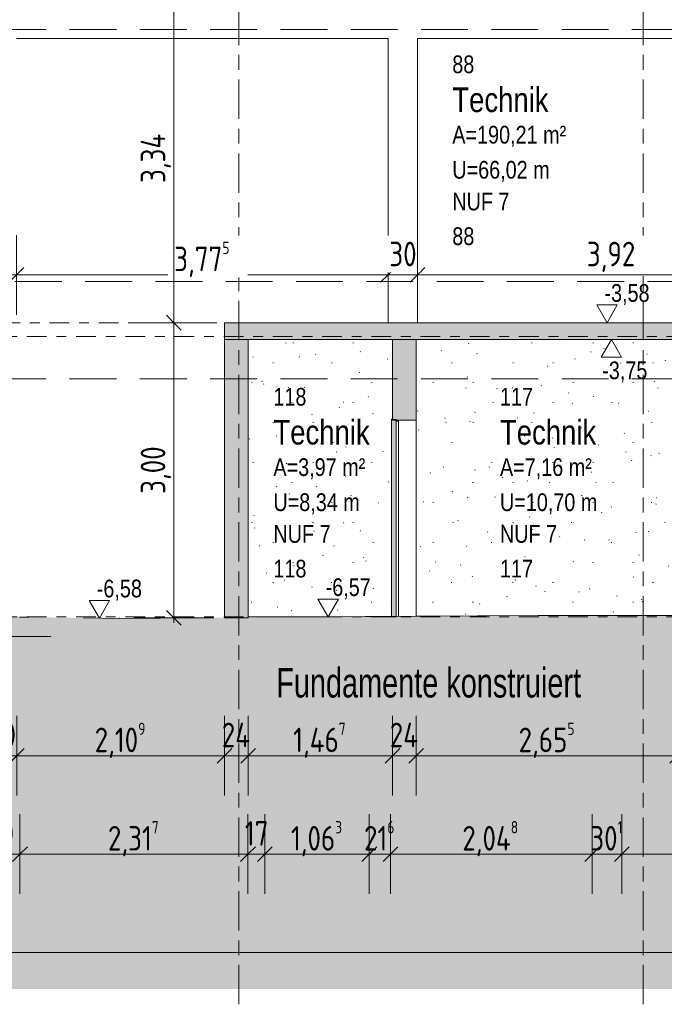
# Model space of a CAD drawing. Header units: metres. Extents: x -34 to 182, y -15 to 869.
# Tile 28 of 46: x 57.88 to 64.43, y -13.3 to -3.3. Entities that reach past the tile are written whole.
import ezdxf

# ---------------------------------------------------------------- set-up
doc = ezdxf.new("R2010")
doc.units = ezdxf.units.M
for name, pattern in [('_Ebene_', [0.4, 0.2, -0.1, 0, -0.1]), ('_Rasterlinie_', [0.75, 0.4, -0.1, 0.15, -0.1]), ('Abgebrochen', [0.714375, 0.47625, -0.238125])]:
    doc.linetypes.add(name, pattern=pattern)
for name, color, linetype, lineweight in [('A_Bem', 7, 'Continuous', 5), ('A_Bem-100', 7, 'Continuous', 5), ('A_Detailelemente', 7, 'Continuous', 9), ('A_Ebenen', 130, 'Continuous', 5), ('A_Geschossdecken', 7, 'Continuous', 5), ('A_Geschossdecken_Schraffur', 7, 'Continuous', 5), ('A_Hoehenkoten', 124, 'Continuous', 5), ('A_Notizen', 130, 'Continuous', 5), ('A_Raster', 128, 'Continuous', 5), ('A_Raum-Txt', 16, 'Continuous', 5), ('A_Skelettbau_Tragwerk Stahlbeton', 142, 'Continuous', 5), ('A_Tragwerksstützen', 7, 'Continuous', 5), ('A_Tuer', 128, 'Continuous', 5), ('A_Türen_Element', 128, 'Continuous', 5), ('A_Türen_Rahmen', 128, 'Continuous', 5), ('A_Wand', 244, 'Continuous', 5), ('A_Wand_Schraff', 1, 'Continuous', 5), ('A_Wände_Oberflächenschraffur', 244, 'Continuous', 5)]:
    doc.layers.add(name, color=color, linetype=linetype, lineweight=lineweight)
doc.styles.add('Arial', font='arial.ttf', dxfattribs={"width": 0.8, "height": 0.18})
doc.styles.add('Arial_1', font='arial.ttf', dxfattribs={"width": 0.7, "height": 0.3})
doc.styles.add('Arial_B', font='txt', dxfattribs={"width": 0.8, "height": 0.25})
doc.styles.add('ISOCPEUR_1', font='isocpeur.ttf', dxfattribs={"width": 0.8, "height": 0.25})
doc.dimstyles.new('BLB-Standard_2_5_Aussen', dxfattribs={"dimscale": 0.3048, "dimtxt": 0.248995, "dimasz": 0.492126, "dimexe": 1.32874, "dimexo": 0.0625, "dimgap": 0.032808, "dimtad": 1, "dimdec": 1, "dimlfac": 100, "dimrnd": 0.1, "dimdsep": 46, "dimtxsty": 'ISOCPEUR_1', "dimblk1": 'OBLIQUE', "dimblk2": 'OBLIQUE', "dimsah": 1, "dimcen": 0.09, "dimdle": 0.164042, "dimazin": 0, "dimtfac": 1, "dimtdec": 4, "dimtix": 1, "dimtmove": 0, "dimatfit": 3, "dimfxl": 1.32874, "dimfxlon": 1, "dimtvp": 1, "dimtolj": 1, "dimtzin": 0, "dimarcsym": 2})
doc.dimstyles.new('BLB-Standard_2_5_Aussen_1', dxfattribs={"dimscale": 0.3048, "dimtxt": 0.248995, "dimasz": 0.492126, "dimexe": 1.32874, "dimexo": 0.0625, "dimgap": 0.032808, "dimtad": 1, "dimrnd": 0.001, "dimzin": 0, "dimdsep": 46, "dimtxsty": 'ISOCPEUR_1', "dimblk1": 'OBLIQUE', "dimblk2": 'OBLIQUE', "dimsah": 1, "dimcen": 0.09, "dimdle": 0.164042, "dimazin": 0, "dimtfac": 1, "dimtdec": 4, "dimtix": 1, "dimtmove": 0, "dimatfit": 3, "dimfxl": 1.32874, "dimfxlon": 1, "dimtvp": 1, "dimtolj": 1, "dimtzin": 0, "dimarcsym": 2})
doc.dimstyles.new('BLB-Standard_2_5_Aussen_maskiert', dxfattribs={"dimscale": 0.3048, "dimtxt": 0.248995, "dimasz": 0.492126, "dimexe": 1.32874, "dimexo": 0.0625, "dimgap": 0.032808, "dimtad": 1, "dimrnd": 0.001, "dimzin": 0, "dimdsep": 46, "dimtxsty": 'ISOCPEUR_1', "dimblk1": 'OBLIQUE', "dimblk2": 'OBLIQUE', "dimsah": 1, "dimcen": 0.09, "dimdle": 0.164042, "dimazin": 0, "dimtfac": 1, "dimtdec": 4, "dimtix": 1, "dimtmove": 0, "dimatfit": 3, "dimfxl": 1.32874, "dimfxlon": 1, "dimtvp": 1, "dimtfill": 1, "dimtolj": 1, "dimtzin": 0, "dimarcsym": 2})
doc.dimstyles.new('BLB-Standard_2_5_Aussen_maskiert_1', dxfattribs={"dimscale": 0.3048, "dimtxt": 0.248995, "dimasz": 0.492126, "dimexe": 1.32874, "dimexo": 0.0625, "dimgap": 0.032808, "dimtad": 1, "dimdec": 1, "dimlfac": 100, "dimrnd": 0.1, "dimdsep": 46, "dimtxsty": 'ISOCPEUR_1', "dimblk1": 'OBLIQUE', "dimblk2": 'OBLIQUE', "dimsah": 1, "dimcen": 0.09, "dimdle": 0.164042, "dimazin": 0, "dimtfac": 1, "dimtdec": 4, "dimtix": 1, "dimtmove": 0, "dimatfit": 3, "dimfxl": 1.32874, "dimfxlon": 1, "dimtvp": 1, "dimtfill": 1, "dimtolj": 1, "dimtzin": 0, "dimarcsym": 2})

# ---------------------------------------------------------------- blocks, each defined once
blk = doc.blocks.new('TU DF 1 - Stahl-Eckzarge flächenbündig - DL - 940 x 1990-8157745-B2')
at = {"layer": 'A_Tuer', "lineweight": 9}
h = blk.add_hatch(color=253, dxfattribs=at)
h.paths.add_polyline_path([(-9.902, -7.36), (-9.9, -7.357), (-9.892, -7.357), (-9.892, -7.355), (-9.902, -7.355)], flags=0)
h.paths.add_polyline_path([(-9.857, -7.375), (-9.832, -7.375), (-9.832, -7.365), (-9.842, -7.365), (-9.842, -7.367), (-9.834, -7.367), (-9.834, -7.373), (-9.855, -7.373), (-9.855, -7.358), (-9.9, -7.358), (-9.902, -7.36), (-9.857, -7.36)], flags=0)
blk.add_hatch(color=253, dxfattribs=at).paths.add_polyline_path([(-9.857, -9.365), (-9.857, -7.364), (-9.902, -7.364), (-9.902, -9.365)], flags=0)
at = {"layer": 'A_Türen_Element', "color": 250, "lineweight": 9}
for p, q in [((-9.902, -7.364), (-9.903, -7.364)), ((-9.903, -7.364), (-9.903, -9.36)), ((-9.892, -7.364), (-9.902, -7.364)), ((-9.902, -7.364), (-9.902, -9.365)), ((-9.857, -7.364), (-9.892, -7.364)), ((-9.857, -9.365), (-9.857, -7.364)), ((-9.902, -9.365), (-9.857, -9.365))]:
    blk.add_line(p, q, dxfattribs=at)
at = {"layer": 'A_Türen_Rahmen', "color": 250, "lineweight": 9}
for p, q in [((-9.902, -7.355), (-9.903, -7.355)), ((-9.903, -7.355), (-9.903, -7.36)), ((-9.903, -7.36), (-9.902, -7.36)), ((-9.903, -7.364), (-9.903, -7.36)), ((-9.892, -7.355), (-9.902, -7.355)), ((-9.902, -7.355), (-9.902, -7.36)), ((-9.902, -7.36), (-9.892, -7.36)), ((-9.9, -7.358), (-9.9, -7.357)), ((-9.9, -7.357), (-9.892, -7.357)), ((-9.892, -7.358), (-9.9, -7.358)), ((-9.892, -7.357), (-9.892, -7.355)), ((-9.855, -7.358), (-9.892, -7.358)), ((-9.892, -7.36), (-9.857, -7.36)), ((-9.857, -7.36), (-9.857, -7.375)), ((-9.857, -7.375), (-9.832, -7.375)), ((-9.855, -7.373), (-9.855, -7.358)), ((-9.834, -7.373), (-9.855, -7.373)), ((-9.843, -7.365), (-9.843, -7.367)), ((-9.843, -7.373), (-9.843, -7.367)), ((-9.843, -7.367), (-9.842, -7.367)), ((-9.832, -7.365), (-9.842, -7.365)), ((-9.842, -7.365), (-9.842, -7.367)), ((-9.842, -7.367), (-9.834, -7.367)), ((-9.835, -7.367), (-9.835, -7.373)), ((-9.834, -7.367), (-9.834, -7.373)), ((-9.833, -7.375), (-9.833, -9.36)), ((-9.832, -7.375), (-9.832, -7.365))]:
    blk.add_line(p, q, dxfattribs=at)
blk = doc.blocks.new('DIMBLOCK96-B2')
at = {"layer": 'A_Bem-100'}
for p, q in [((42.936, -12.372), (42.936, -13.182)), ((42.936, -12.777), (42.936, -12.372)), ((94.786, -12.372), (94.786, -13.182)), ((94.786, -12.777), (94.786, -12.372)), ((42.936, -12.777), (94.786, -12.777))]:
    blk.add_line(p, q, dxfattribs=at)
at = {"layer": 'A_Bem-100', "lineweight": 9}
for p, q in [((42.936, -12.777), (43.011, -12.702)), ((94.786, -12.777), (94.861, -12.702)), ((42.936, -12.777), (42.861, -12.852)), ((94.786, -12.777), (94.711, -12.852))]:
    blk.add_line(p, q, dxfattribs=at)
at = {"layer": 'A_Bem-100', "color": 0, "insert": (68.572, -12.441), "char_height": 0.25, "width": 0.69316, "attachment_point": 1, "line_spacing_factor": 1.149209, "style": 'ISOCPEUR_1'}
blk.add_mtext('51,85', dxfattribs=at)
blk = doc.blocks.new('_Oblique')
at = {"color": 0, "linetype": 'ByBlock', "lineweight": -2}
blk.add_line((-0.5, -0.5), (0.5, 0.5), dxfattribs=at)
blk = doc.blocks.new('Höhenkoten - leer-6237472-B2')
at = {"layer": 'A_Hoehenkoten'}
for p, q in [((-23.599, -6.765), (-23.806, -6.765)), ((-23.702, -6.945), (-23.806, -6.765)), ((-23.702, -6.945), (-23.599, -6.765))]:
    blk.add_line(p, q, dxfattribs=at)
blk = doc.blocks.new('DIMBLOCK116-B2')
at = {"layer": 'A_Bem-100'}
for p, q in [((57.486, -11.372), (57.486, -12.182)), ((57.486, -11.777), (57.486, -11.372)), ((57.886, -11.372), (57.886, -12.182)), ((57.886, -11.777), (57.886, -11.372)), ((57.486, -11.777), (57.886, -11.777))]:
    blk.add_line(p, q, dxfattribs=at)
at = {"layer": 'A_Bem-100', "lineweight": 9}
for p, q in [((57.486, -11.777), (57.561, -11.702)), ((57.886, -11.777), (57.961, -11.702)), ((57.486, -11.777), (57.411, -11.852)), ((57.886, -11.777), (57.811, -11.852))]:
    blk.add_line(p, q, dxfattribs=at)
at = {"layer": 'A_Bem-100', "color": 0, "insert": (57.539, -11.441), "char_height": 0.25, "width": 0.35255, "attachment_point": 1, "line_spacing_factor": 1.149209, "style": 'ISOCPEUR_1'}
blk.add_mtext('40', dxfattribs=at)
blk = doc.blocks.new('DIMBLOCK117-B2')
at = {"layer": 'A_Bem-100'}
for p, q in [((57.886, -11.372), (57.886, -12.182)), ((57.886, -11.777), (57.886, -11.372)), ((60.203, -11.372), (60.203, -12.182)), ((60.203, -11.777), (60.203, -11.372)), ((57.886, -11.777), (60.203, -11.777))]:
    blk.add_line(p, q, dxfattribs=at)
at = {"layer": 'A_Bem-100', "lineweight": 9}
for p, q in [((57.886, -11.777), (57.961, -11.702)), ((60.203, -11.777), (60.278, -11.702)), ((57.886, -11.777), (57.811, -11.852)), ((60.203, -11.777), (60.128, -11.852))]:
    blk.add_line(p, q, dxfattribs=at)
at = {"layer": 'A_Bem-100', "color": 0, "insert": (58.78, -11.441), "char_height": 0.25, "width": 0.63639, "attachment_point": 1, "line_spacing_factor": 1.149209, "style": 'ISOCPEUR_1'}
blk.add_mtext('2,31\\A2\\H0.5x;\\S7^  ;\\H2x;', dxfattribs=at)
blk = doc.blocks.new('DIMBLOCK118-B2')
at = {"layer": 'A_Bem-100'}
for p, q in [((60.203, -11.372), (60.203, -12.182)), ((60.203, -11.777), (60.203, -11.372)), ((60.373, -11.372), (60.373, -12.182)), ((60.373, -11.777), (60.373, -11.372)), ((60.203, -11.777), (60.373, -11.777))]:
    blk.add_line(p, q, dxfattribs=at)
at = {"layer": 'A_Bem-100', "lineweight": 9}
for p, q in [((60.203, -11.777), (60.278, -11.702)), ((60.373, -11.777), (60.448, -11.702)), ((60.203, -11.777), (60.128, -11.852)), ((60.373, -11.777), (60.298, -11.852))]:
    blk.add_line(p, q, dxfattribs=at)
at = {"layer": 'A_Bem-100', "color": 0, "insert": (60.171, -11.441), "char_height": 0.25, "width": 0.28085, "attachment_point": 1, "line_spacing_factor": 1.149209, "style": 'ISOCPEUR_1'}
blk.add_mtext('17', dxfattribs=at)
blk = doc.blocks.new('DIMBLOCK119-B2')
at = {"layer": 'A_Bem-100'}
for p, q in [((60.373, -11.372), (60.373, -12.182)), ((60.373, -11.777), (60.373, -11.372)), ((61.436, -11.372), (61.436, -12.182)), ((61.436, -11.777), (61.436, -11.372)), ((60.373, -11.777), (61.436, -11.777))]:
    blk.add_line(p, q, dxfattribs=at)
at = {"layer": 'A_Bem-100', "lineweight": 9}
for p, q in [((60.373, -11.777), (60.448, -11.702)), ((61.436, -11.777), (61.511, -11.702)), ((60.373, -11.777), (60.298, -11.852)), ((61.436, -11.777), (61.361, -11.852))]:
    blk.add_line(p, q, dxfattribs=at)
at = {"layer": 'A_Bem-100', "color": 0, "insert": (60.639, -11.441), "char_height": 0.25, "width": 0.63639, "attachment_point": 1, "line_spacing_factor": 1.149209, "style": 'ISOCPEUR_1'}
blk.add_mtext('1,06\\A2\\H0.5x;\\S3^  ;\\H2x;', dxfattribs=at)
blk = doc.blocks.new('DIMBLOCK120-B2')
at = {"layer": 'A_Bem-100'}
for p, q in [((61.436, -11.372), (61.436, -12.182)), ((61.436, -11.777), (61.436, -11.372)), ((61.652, -11.372), (61.652, -12.182)), ((61.652, -11.777), (61.652, -11.372)), ((61.436, -11.777), (61.652, -11.777))]:
    blk.add_line(p, q, dxfattribs=at)
at = {"layer": 'A_Bem-100', "lineweight": 9}
for p, q in [((61.436, -11.777), (61.511, -11.702)), ((61.652, -11.777), (61.727, -11.702)), ((61.436, -11.777), (61.361, -11.852)), ((61.652, -11.777), (61.577, -11.852))]:
    blk.add_line(p, q, dxfattribs=at)
at = {"layer": 'A_Bem-100', "color": 0, "insert": (61.382, -11.441), "char_height": 0.25, "width": 0.38841, "attachment_point": 1, "line_spacing_factor": 1.149209, "style": 'ISOCPEUR_1'}
blk.add_mtext('21\\A2\\H0.5x;\\S6^  ;\\H2x;', dxfattribs=at)
blk = doc.blocks.new('DIMBLOCK121-B2')
at = {"layer": 'A_Bem-100'}
for p, q in [((61.652, -11.372), (61.652, -12.182)), ((61.652, -11.777), (61.652, -11.372)), ((63.7, -11.372), (63.7, -12.182)), ((63.7, -11.777), (63.7, -11.372)), ((61.652, -11.777), (63.7, -11.777))]:
    blk.add_line(p, q, dxfattribs=at)
at = {"layer": 'A_Bem-100', "lineweight": 9}
for p, q in [((61.652, -11.777), (61.727, -11.702)), ((63.7, -11.777), (63.775, -11.702)), ((61.652, -11.777), (61.577, -11.852)), ((63.7, -11.777), (63.625, -11.852))]:
    blk.add_line(p, q, dxfattribs=at)
at = {"layer": 'A_Bem-100', "color": 0, "insert": (62.381, -11.441), "char_height": 0.25, "width": 0.7081, "attachment_point": 1, "line_spacing_factor": 1.149209, "style": 'ISOCPEUR_1'}
blk.add_mtext('2,04\\A2\\H0.5x;\\S8^  ;\\H2x;', dxfattribs=at)
blk = doc.blocks.new('DIMBLOCK122-B2')
at = {"layer": 'A_Bem-100'}
for p, q in [((63.7, -11.372), (63.7, -12.182)), ((63.7, -11.777), (63.7, -11.372)), ((64.001, -11.372), (64.001, -12.182)), ((64.001, -11.777), (64.001, -11.372)), ((63.7, -11.777), (64.001, -11.777))]:
    blk.add_line(p, q, dxfattribs=at)
at = {"layer": 'A_Bem-100', "lineweight": 9}
for p, q in [((63.7, -11.777), (63.775, -11.702)), ((64.001, -11.777), (64.076, -11.702)), ((63.7, -11.777), (63.625, -11.852)), ((64.001, -11.777), (63.926, -11.852))]:
    blk.add_line(p, q, dxfattribs=at)
at = {"layer": 'A_Bem-100', "color": 0, "insert": (63.681, -11.441), "char_height": 0.25, "width": 0.40633, "attachment_point": 1, "line_spacing_factor": 1.149209, "style": 'ISOCPEUR_1'}
blk.add_mtext('30\\A2\\H0.5x;\\S1^  ;\\H2x;', dxfattribs=at)
blk = doc.blocks.new('DIMBLOCK123-B2')
at = {"layer": 'A_Bem-100'}
for p, q in [((64.001, -11.372), (64.001, -12.182)), ((64.001, -11.777), (64.001, -11.372)), ((67.079, -11.372), (67.079, -12.182)), ((67.079, -11.777), (67.079, -11.372)), ((64.001, -11.777), (67.079, -11.777))]:
    blk.add_line(p, q, dxfattribs=at)
at = {"layer": 'A_Bem-100', "lineweight": 9}
for p, q in [((64.001, -11.777), (64.076, -11.702)), ((67.079, -11.777), (67.154, -11.702)), ((64.001, -11.777), (63.926, -11.852)), ((67.079, -11.777), (67.004, -11.852))]:
    blk.add_line(p, q, dxfattribs=at)
at = {"layer": 'A_Bem-100', "color": 0, "insert": (65.255, -11.441), "char_height": 0.25, "width": 0.68419, "attachment_point": 1, "line_spacing_factor": 1.149209, "style": 'ISOCPEUR_1'}
blk.add_mtext('3,07\\A2\\H0.5x;\\S8^  ;\\H2x;', dxfattribs=at)
blk = doc.blocks.new('DIMBLOCK139-B2')
at = {"layer": 'A_Bem-100'}
for p, q in [((57.851, -5.484), (57.851, -6.294)), ((57.851, -5.889), (57.851, -5.484)), ((61.626, -5.484), (61.626, -6.294)), ((61.626, -5.889), (61.626, -5.484)), ((57.801, -5.889), (61.626, -5.889))]:
    blk.add_line(p, q, dxfattribs=at)
at = {"layer": 'A_Bem-100', "lineweight": 9}
for p, q in [((57.851, -5.889), (57.776, -5.964)), ((57.851, -5.889), (57.926, -5.814)), ((61.626, -5.889), (61.551, -5.964)), ((61.626, -5.889), (61.701, -5.814))]:
    blk.add_line(p, q, dxfattribs=at)
at = {"layer": 'A_Bem-100', "color": 0, "insert": (59.453, -5.552), "char_height": 0.25, "width": 0.68419, "attachment_point": 1, "line_spacing_factor": 1.149209, "style": 'ISOCPEUR_1', "bg_fill": 3, "box_fill_scale": 1.25, "bg_fill_color": 256, "bg_fill_true_color": 13158600, "bg_fill_transparency": 0}
blk.add_mtext('3,77\\A2\\H0.5x;\\S5^  ;\\H2x;', dxfattribs=at)
blk = doc.blocks.new('DIMBLOCK140-B2')
at = {"layer": 'A_Bem-100'}
for p, q in [((61.626, -5.484), (61.626, -6.294)), ((61.626, -5.889), (61.626, -5.484)), ((61.926, -5.484), (61.926, -6.294)), ((61.926, -5.889), (61.926, -5.484)), ((61.626, -5.889), (61.926, -5.889))]:
    blk.add_line(p, q, dxfattribs=at)
at = {"layer": 'A_Bem-100', "lineweight": 9}
for p, q in [((61.626, -5.889), (61.551, -5.964)), ((61.626, -5.889), (61.701, -5.814)), ((61.926, -5.889), (61.851, -5.964)), ((61.926, -5.889), (62.001, -5.814))]:
    blk.add_line(p, q, dxfattribs=at)
at = {"layer": 'A_Bem-100', "color": 0, "insert": (61.639, -5.552), "char_height": 0.25, "width": 0.32865, "attachment_point": 1, "line_spacing_factor": 1.149209, "style": 'ISOCPEUR_1', "bg_fill": 3, "box_fill_scale": 1.25, "bg_fill_color": 256, "bg_fill_true_color": 13158600, "bg_fill_transparency": 0}
blk.add_mtext('30', dxfattribs=at)
blk = doc.blocks.new('DIMBLOCK141-B2')
at = {"layer": 'A_Bem-100'}
for p, q in [((61.926, -5.484), (61.926, -6.294)), ((61.926, -5.889), (61.926, -5.484)), ((65.846, -5.484), (65.846, -6.294)), ((65.846, -5.889), (65.846, -5.484)), ((61.926, -5.889), (65.846, -5.889))]:
    blk.add_line(p, q, dxfattribs=at)
at = {"layer": 'A_Bem-100', "lineweight": 9}
for p, q in [((61.926, -5.889), (61.851, -5.964)), ((61.926, -5.889), (62.001, -5.814)), ((65.846, -5.889), (65.771, -5.964)), ((65.846, -5.889), (65.921, -5.814))]:
    blk.add_line(p, q, dxfattribs=at)
at = {"layer": 'A_Bem-100', "color": 0, "insert": (63.646, -5.552), "char_height": 0.25, "width": 0.57664, "attachment_point": 1, "line_spacing_factor": 1.149209, "style": 'ISOCPEUR_1', "bg_fill": 3, "box_fill_scale": 1.25, "bg_fill_color": 256, "bg_fill_true_color": 13158600, "bg_fill_transparency": 0}
blk.add_mtext('3,92', dxfattribs=at)
blk = doc.blocks.new('DIMBLOCK150-B2')
at = {"layer": 'A_Bem-100'}
for p, q in [((57.555, -10.372), (57.555, -11.182)), ((57.555, -10.777), (57.555, -10.372)), ((57.855, -10.372), (57.855, -11.182)), ((57.855, -10.777), (57.855, -10.372)), ((57.555, -10.777), (57.855, -10.777))]:
    blk.add_line(p, q, dxfattribs=at)
at = {"layer": 'A_Bem-100', "lineweight": 9}
for p, q in [((57.555, -10.777), (57.63, -10.702)), ((57.855, -10.777), (57.93, -10.702)), ((57.555, -10.777), (57.48, -10.852)), ((57.855, -10.777), (57.78, -10.852))]:
    blk.add_line(p, q, dxfattribs=at)
at = {"layer": 'A_Bem-100', "color": 0, "insert": (57.568, -10.441), "char_height": 0.25, "width": 0.32865, "attachment_point": 1, "line_spacing_factor": 1.149209, "style": 'ISOCPEUR_1'}
blk.add_mtext('30', dxfattribs=at)
blk = doc.blocks.new('DIMBLOCK151-B2')
at = {"layer": 'A_Bem-100'}
for p, q in [((57.855, -10.372), (57.855, -11.182)), ((57.855, -10.777), (57.855, -10.372)), ((59.964, -10.372), (59.964, -11.182)), ((59.964, -10.777), (59.964, -10.372)), ((57.855, -10.777), (59.964, -10.777))]:
    blk.add_line(p, q, dxfattribs=at)
at = {"layer": 'A_Bem-100', "lineweight": 9}
for p, q in [((57.855, -10.777), (57.93, -10.702)), ((59.964, -10.777), (60.039, -10.702)), ((57.855, -10.777), (57.78, -10.852)), ((59.964, -10.777), (59.889, -10.852))]:
    blk.add_line(p, q, dxfattribs=at)
at = {"layer": 'A_Bem-100', "color": 0, "insert": (58.645, -10.441), "char_height": 0.25, "width": 0.63639, "attachment_point": 1, "line_spacing_factor": 1.149209, "style": 'ISOCPEUR_1'}
blk.add_mtext('2,10\\A2\\H0.5x;\\S9^  ;\\H2x;', dxfattribs=at)
blk = doc.blocks.new('DIMBLOCK152-B2')
at = {"layer": 'A_Bem-100'}
for p, q in [((59.964, -10.372), (59.964, -11.182)), ((59.964, -10.777), (59.964, -10.372)), ((60.204, -10.372), (60.204, -11.182)), ((60.204, -10.777), (60.204, -10.372)), ((59.964, -10.777), (60.204, -10.777))]:
    blk.add_line(p, q, dxfattribs=at)
at = {"layer": 'A_Bem-100', "lineweight": 9}
for p, q in [((59.964, -10.777), (60.039, -10.702)), ((60.204, -10.777), (60.279, -10.702)), ((59.964, -10.777), (59.889, -10.852)), ((60.204, -10.777), (60.129, -10.852))]:
    blk.add_line(p, q, dxfattribs=at)
at = {"layer": 'A_Bem-100', "color": 0, "insert": (59.937, -10.441), "char_height": 0.25, "width": 0.35255, "attachment_point": 1, "line_spacing_factor": 1.149209, "style": 'ISOCPEUR_1'}
blk.add_mtext('24', dxfattribs=at)
blk = doc.blocks.new('DIMBLOCK153-B2')
at = {"layer": 'A_Bem-100'}
for p, q in [((60.204, -10.372), (60.204, -11.182)), ((60.204, -10.777), (60.204, -10.372)), ((61.671, -10.372), (61.671, -11.182)), ((61.671, -10.777), (61.671, -10.372)), ((60.204, -10.777), (61.671, -10.777))]:
    blk.add_line(p, q, dxfattribs=at)
at = {"layer": 'A_Bem-100', "lineweight": 9}
for p, q in [((60.204, -10.777), (60.279, -10.702)), ((61.671, -10.777), (61.746, -10.702)), ((60.204, -10.777), (60.129, -10.852)), ((61.671, -10.777), (61.596, -10.852))]:
    blk.add_line(p, q, dxfattribs=at)
at = {"layer": 'A_Bem-100', "color": 0, "insert": (60.662, -10.441), "char_height": 0.25, "width": 0.66029, "attachment_point": 1, "line_spacing_factor": 1.149209, "style": 'ISOCPEUR_1'}
blk.add_mtext('1,46\\A2\\H0.5x;\\S7^  ;\\H2x;', dxfattribs=at)
blk = doc.blocks.new('DIMBLOCK154-B2')
at = {"layer": 'A_Bem-100'}
for p, q in [((61.671, -10.372), (61.671, -11.182)), ((61.671, -10.777), (61.671, -10.372)), ((61.911, -10.372), (61.911, -11.182)), ((61.911, -10.777), (61.911, -10.372)), ((61.671, -10.777), (61.911, -10.777))]:
    blk.add_line(p, q, dxfattribs=at)
at = {"layer": 'A_Bem-100', "lineweight": 9}
for p, q in [((61.671, -10.777), (61.746, -10.702)), ((61.911, -10.777), (61.986, -10.702)), ((61.671, -10.777), (61.596, -10.852)), ((61.911, -10.777), (61.836, -10.852))]:
    blk.add_line(p, q, dxfattribs=at)
at = {"layer": 'A_Bem-100', "color": 0, "insert": (61.644, -10.441), "char_height": 0.25, "width": 0.35255, "attachment_point": 1, "line_spacing_factor": 1.149209, "style": 'ISOCPEUR_1'}
blk.add_mtext('24', dxfattribs=at)
blk = doc.blocks.new('DIMBLOCK155-B2')
at = {"layer": 'A_Bem-100'}
for p, q in [((61.911, -10.372), (61.911, -11.182)), ((61.911, -10.777), (61.911, -10.372)), ((64.566, -10.372), (64.566, -11.182)), ((64.566, -10.777), (64.566, -10.372)), ((61.911, -10.777), (64.566, -10.777))]:
    blk.add_line(p, q, dxfattribs=at)
at = {"layer": 'A_Bem-100', "lineweight": 9}
for p, q in [((61.911, -10.777), (61.986, -10.702)), ((64.566, -10.777), (64.641, -10.702)), ((61.911, -10.777), (61.836, -10.852)), ((64.566, -10.777), (64.491, -10.852))]:
    blk.add_line(p, q, dxfattribs=at)
at = {"layer": 'A_Bem-100', "color": 0, "insert": (62.953, -10.441), "char_height": 0.25, "width": 0.68419, "attachment_point": 1, "line_spacing_factor": 1.149209, "style": 'ISOCPEUR_1'}
blk.add_mtext('2,65\\A2\\H0.5x;\\S5^  ;\\H2x;', dxfattribs=at)
blk = doc.blocks.new('DIMBLOCK167-B2')
at = {"layer": 'A_Bem-100', "lineweight": 9}
for p, q in [((59.449, -3.035), (59.374, -2.96)), ((59.449, -3.035), (59.524, -3.11)), ((59.449, -6.375), (59.374, -6.3)), ((59.449, -6.375), (59.524, -6.45))]:
    blk.add_line(p, q, dxfattribs=at)
at = {"layer": 'A_Bem-100'}
for p, q in [((59.449, -2.985), (59.449, -6.375)), ((59.854, -3.035), (59.044, -3.035)), ((59.449, -3.035), (59.854, -3.035)), ((59.854, -6.375), (59.044, -6.375)), ((59.449, -6.375), (59.854, -6.375))]:
    blk.add_line(p, q, dxfattribs=at)
at = {"layer": 'A_Bem-100', "color": 0, "insert": (59.113, -4.955), "char_height": 0.25, "width": 0.60054, "attachment_point": 1, "rotation": 90, "line_spacing_factor": 1.149209, "style": 'ISOCPEUR_1', "bg_fill": 3, "box_fill_scale": 1.25, "bg_fill_color": 256, "bg_fill_true_color": 13158600, "bg_fill_transparency": 0}
blk.add_mtext('3,34', dxfattribs=at)
blk = doc.blocks.new('DIMBLOCK168-B2')
at = {"layer": 'A_Bem-100', "lineweight": 9}
for p, q in [((59.449, -6.375), (59.374, -6.3)), ((59.449, -6.375), (59.524, -6.45)), ((59.449, -9.375), (59.374, -9.3)), ((59.449, -9.375), (59.524, -9.45))]:
    blk.add_line(p, q, dxfattribs=at)
at = {"layer": 'A_Bem-100'}
for p, q in [((59.854, -6.375), (59.044, -6.375)), ((59.449, -6.375), (59.449, -9.425)), ((59.449, -6.375), (59.854, -6.375)), ((59.854, -9.375), (59.044, -9.375)), ((59.449, -9.375), (59.854, -9.375))]:
    blk.add_line(p, q, dxfattribs=at)
at = {"layer": 'A_Bem-100', "color": 0, "insert": (59.113, -8.115), "char_height": 0.25, "width": 0.57664, "attachment_point": 1, "rotation": 90, "line_spacing_factor": 1.149209, "style": 'ISOCPEUR_1', "bg_fill": 3, "box_fill_scale": 1.25, "bg_fill_color": 256, "bg_fill_true_color": 13158600, "bg_fill_transparency": 0}
blk.add_mtext('3,00', dxfattribs=at)

msp = doc.modelspace()

# ---------------------------------------------------------------- hatches: boundary and pattern name
at = {"layer": 'A_Detailelemente'}
msp.add_hatch(color=254, dxfattribs=at).paths.add_polyline_path([(72.0582, -13.1485), (97.4159, -13.1485), (97.4159, -4.1477), (94.786, -4.1014), (94.786, -9.5651), (95.136, -9.5651), (95.136, -10.0651), (93.936, -10.0651), (93.936, -9.5651), (71.2035, -9.5651), (71.2035, -10.0651), (70.2035, -10.0651), (70.2035, -9.5651), (58.2009, -9.5651), (58.2009, -10.0651), (57.2009, -10.0651), (57.2009, -9.5651), (57.551, -9.5651), (57.551, -7.1851), (52.0347, -7.1851), (52.0347, -8.0351), (51.114, -8.0351), (51.114, -7.1851), (43.6656, -7.1851), (43.6656, -8.0351), (42.5856, -8.0351), (42.5856, -7.1851), (40.4356, -7.1851), (40.4356, -3.611), (40.2592, -3.621), (39.4553, -3.6308), (39.4553, -13.1485), (68.4356, -13.1485)], flags=0)
at = {"layer": 'A_Geschossdecken_Schraffur', "lineweight": 9}
for points in [[(68.4356, -6.5451), (68.474, -6.5451), (68.474, -6.3751), (59.964, -6.3751), (59.964, -6.5451), (66.6244, -6.5451)], [(70.5535, -9.5651), (70.5535, -9.3651), (70.4118, -9.3636), (70.3351, -9.3606), (69.9648, -9.3562), (69.5521, -9.3537), (67.1034, -9.3482), (63.0018, -9.3535), (60.5171, -9.3699), (58.8972, -9.3828), (58.1181, -9.3699), (57.551, -9.3651), (57.551, -9.5651), (70.2469, -9.5651)]]:
    msp.add_hatch(color=253, dxfattribs=at).paths.add_polyline_path(points, flags=0)
h = msp.add_hatch(color=253, dxfattribs=at)
h.paths.add_polyline_path([(70.2035, -10.0651), (71.2035, -10.0651), (71.2035, -9.5651), (70.2035, -9.5651)], flags=0)
h.paths.add_polyline_path([(94.6721, -10.0651), (94.6721, -9.5651), (93.936, -9.5651), (93.936, -10.0651)], flags=0)
h.paths.add_polyline_path([(57.551, -10.0651), (58.2009, -10.0651), (58.2009, -9.5651), (57.2009, -9.5651), (57.2009, -10.0651)], flags=0)
at = {"layer": 'A_Wand_Schraff', "lineweight": 9}
for points in [[(60.204, -9.3751), (60.204, -6.5451), (59.964, -6.5451), (59.964, -9.3751)], [(61.912, -7.3651), (61.912, -6.5451), (61.672, -6.5451), (61.672, -7.3651)]]:
    msp.add_hatch(color=253, dxfattribs=at).paths.add_polyline_path(points, flags=0)
at = {"layer": 'A_Wände_Oberflächenschraffur'}
h = msp.add_hatch(dxfattribs=at)
h.set_pattern_fill('FP_51', style=0, pattern_type=2)
h.set_pattern_definition([(0, (108.63052, 18.796), (0.813, 0.203), [0.007, -0.603, 0.007, -0.603, -3.251]), (0, (108.63052, 18.796), (0.813, 0.203), [-1.219, 0.007, -1.212, 0.007, -0.603, -1.422]), (0, (108.63052, 18.796), (0.813, 0.203), [-3.048, 0.007, -0.4, 0.007, -1.009]), (120, (108.93452, 18.897), (-0.58230316, 0.60257865), [0.007, -0.603, 0.007, -0.603, -3.251]), (120, (108.93452, 18.897), (-0.58230316, 0.60257865), [-1.219, 0.007, -1.212, 0.007, -0.603, -1.422]), (120, (108.93452, 18.897), (-0.58230316, 0.60257865), [-3.048, 0.007, -0.4, 0.007, -1.009]), (240, (109.03652, 19.304), (-0.23069684, -0.80557865), [0.007, -0.603, 0.007, -0.603, -3.251]), (240, (109.03652, 19.304), (-0.23069684, -0.80557865), [-1.219, 0.007, -1.212, 0.007, -0.603, -1.422]), (240, (109.03652, 19.304), (-0.23069684, -0.80557865), [-3.048, 0.007, -0.4, 0.007, -1.009])])
h.paths.add_polyline_path([(60.9658, -9.3651), (61.6613, -9.3592), (61.662, -7.3551), (61.6712, -7.3551), (61.6712, -6.5451), (60.204, -6.5451), (60.204, -9.3651), (60.5171, -9.3651)], flags=0)
h.paths.add_polyline_path([(61.9114, -9.3583), (63.1562, -9.3501), (64.5632, -9.3474), (64.5632, -6.5451), (61.912, -6.5451), (61.9114, -9.3569)], flags=0)
h.paths.add_polyline_path([(64.8032, -9.3482), (66.0013, -9.3469), (66.0009, -6.5451), (64.8034, -6.5455), (64.8034, -7.3451), (64.8134, -7.3451), (64.8131, -9.3451), (64.8032, -9.3451), (64.8032, -9.3482)], flags=0)
h = msp.add_hatch(dxfattribs=at)
h.set_pattern_fill('FP_49', style=0, pattern_type=2)
h.set_pattern_definition([(0, (61.67252, 18.796), (0.001, 0.203), [0, -0.001, 0, -0.001, -0.004]), (0, (61.67252, 18.796), (0.001, 0.203), [-0.002, 0, -0.002, 0, -0.001, -0.002]), (0, (61.67252, 18.796), (0.001, 0.203), [-0.004, 0, -0.001, 0, -0.001]), (90.04499999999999, (61.6725165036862, 18.897), (-0.0004728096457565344, 0.6019998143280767), [0.006, -0.522, 0.006, -0.522, -2.816]), (90.04499999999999, (61.6725165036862, 18.897), (-0.0004728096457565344, 0.6019998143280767), [-1.056, 0.006, -1.05, 0.006, -0.522, -1.232]), (90.04499999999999, (61.6725165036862, 18.897), (-0.0004728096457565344, 0.6019998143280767), [-2.64, 0.006, -0.346, 0.006, -0.8740000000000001]), (269.955, (61.6725165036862, 19.304), (-0.0006330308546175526, -0.8059997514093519), [0.006, -0.522, 0.006, -0.522, -2.816]), (269.955, (61.6725165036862, 19.304), (-0.0006330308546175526, -0.8059997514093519), [-1.056, 0.006, -1.05, 0.006, -0.522, -1.232]), (269.955, (61.6725165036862, 19.304), (-0.0006330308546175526, -0.8059997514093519), [-2.64, 0.006, -0.346, 0.006, -0.8740000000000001])])
h.paths.add_polyline_path([(61.6712, -7.3551), (61.672, -7.3551), (61.6712, -7.3246)], flags=0)

# ---------------------------------------------------------------- linework, layer by layer
at = {"layer": 'A_Ebenen', "color": 31, "linetype": 'Abgebrochen'}
for p, q in [((98.1569, -3.3951), (38.7395, -3.3951)), ((96.8869, -5.9551), (40.0095, -5.9551)), ((98.1569, -6.9451), (38.7395, -6.9451))]:
    msp.add_line(p, q, dxfattribs=at)
at = {"layer": 'A_Ebenen', "color": 170, "linetype": '_Ebene_', "lineweight": 9}
for p, q in [((96.8869, -6.3751), (40.0095, -6.3751)), ((98.1569, -6.5151), (38.7395, -6.5151)), ((98.1569, -9.3651), (38.7395, -9.3651))]:
    msp.add_line(p, q, dxfattribs=at)
at = {"layer": 'A_Geschossdecken', "color": 250, "lineweight": 9}
for p, q in [((59.964, -6.3751), (59.964, -6.5451)), ((68.474, -6.3751), (59.964, -6.3751)), ((60.204, -6.5451), (68.234, -6.5451)), ((57.9755, -9.3685), (57.8803, -9.3676)), ((58.8972, -9.3828), (58.5302, -9.3767)), ((59.7257, -9.3762), (58.8972, -9.3828)), ((58.8972, -9.3828), (58.8972, -9.3764)), ((60.3208, -9.3651), (60.302, -9.3652)), ((63.1502, -9.3525), (60.5171, -9.3699)), ((67.1034, -9.3482), (63.1502, -9.3525)), ((63.1502, -9.3525), (63.1562, -9.3501)), ((57.551, -9.5651), (58.2009, -9.5651))]:
    msp.add_line(p, q, dxfattribs=at)
at = {"layer": 'A_Raster', "linetype": '_Rasterlinie_', "lineweight": 9}
for p, q in [((60.1103, -13.3036), (60.1103, 13.0853)), ((64.2185, -13.3036), (64.2185, 13.0853))]:
    msp.add_line(p, q, dxfattribs=at)
at = {"layer": 'A_Skelettbau_Tragwerk Stahlbeton', "color": 250, "lineweight": 9}
for p, q in [((57.8509, -3.4851), (61.6265, -3.4851)), ((61.9265, -3.4851), (65.8465, -3.4851))]:
    msp.add_line(p, q, dxfattribs=at)
at = {"layer": 'A_Tragwerksstützen', "color": 250, "lineweight": 9}
for p, q in [((61.6265, -6.3751), (61.6265, -3.4851)), ((61.9265, -6.3751), (61.9265, -3.4851)), ((61.9267, -3.4851), (61.9267, -6.3751))]:
    msp.add_line(p, q, dxfattribs=at)
at = {"layer": 'A_Wand', "color": 250, "lineweight": 9}
for p, q in [((59.964, -6.5451), (59.964, -9.3751)), ((60.204, -6.5451), (59.964, -6.5451)), ((60.204, -9.3724), (60.204, -6.5451)), ((61.6712, -7.3553), (61.6712, -6.5451)), ((61.672, -6.5451), (61.672, -7.3651)), ((61.912, -7.3651), (61.912, -6.5451)), ((61.672, -7.3651), (61.912, -7.3651)), ((61.9114, -7.3651), (61.9114, -9.3588)), ((59.964, -9.3751), (60.204, -9.3751)), ((60.204, -9.3651), (60.9658, -9.3651)), ((60.204, -9.3751), (60.204, -9.3724)), ((61.3988, -9.3617), (61.6613, -9.3599)), ((61.9114, -9.3583), (63.1562, -9.3501)), ((63.1562, -9.3501), (64.5632, -9.3485))]:
    msp.add_line(p, q, dxfattribs=at)

# ---------------------------------------------------------------- block references
at = {"layer": 'A_Hoehenkoten'}
for p in [(87.5535, 0.57), (82.3949, -2.4343), (84.7203, -2.4201)]:
    msp.add_blockref('Höhenkoten - leer-6237472-B2', p, dxfattribs=at)
at = {"layer": 'A_Hoehenkoten', "extrusion": (0, 0, -1), "rotation": 180}
msp.add_blockref('Höhenkoten - leer-6237472-B2', (-87.5985, -13.4902), dxfattribs=at)
at = {"layer": 'A_Tuer', "color": 250, "lineweight": 9}
msp.add_blockref('TU DF 1 - Stahl-Eckzarge flächenbündig - DL - 940 x 1990-8157745-B2', (71.5645, 0), dxfattribs=at)

# ---------------------------------------------------------------- texts
at = {"layer": 'A_Hoehenkoten', "char_height": 0.18, "width": 0.542095, "attachment_point": 1, "line_spacing_factor": 0.941778, "style": 'Arial'}
for s, insert in [('-3,58', (63.8252, -5.9829)), ('-3,75', (63.8029, -6.7692)), ('-6,58', (58.6665, -8.9872)), ('-6,57', (60.992, -8.9731))]:
    msp.add_mtext(s, dxfattribs=dict(at, insert=insert))
at = {"layer": 'A_Notizen', "color": 7, "insert": (60.49, -9.8847), "char_height": 0.3, "width": 3.832868, "attachment_point": 1, "style": 'Arial_1'}
msp.add_mtext('Fundamente konstruiert', dxfattribs=at)
at = {"layer": 'A_Raum-Txt', "attachment_point": 1}
for s, insert, char_height, width, style in [('88', (62.2791, -3.6586), 0.18, 0.269367, 'Arial'), ('Technik', (62.2791, -3.9841), 0.25, 1.269873, 'Arial_B'), ('A=190,21 m²', (62.2791, -4.3739), 0.18, 1.378902, 'Arial'), ('U=66,02 m', (62.2791, -4.7306), 0.18, 1.180084, 'Arial'), ('NUF 7', (62.2791, -5.0532), 0.18, 0.692658, 'Arial'), ('88', (62.2791, -5.4058), 0.18, 0.269367, 'Arial'), ('118', (60.4613, -7.0379), 0.18, 0.40405, 'Arial'), ('117', (62.7633, -7.0379), 0.18, 0.40405, 'Arial'), ('Technik', (60.4613, -7.3633), 0.25, 1.269873, 'Arial_B'), ('Technik', (62.7633, -7.3633), 0.25, 1.269873, 'Arial_B'), ('A=3,97 m²', (60.4613, -7.7531), 0.18, 1.109535, 'Arial'), ('A=7,16 m²', (62.7633, -7.7531), 0.18, 1.109535, 'Arial'), ('U=8,34 m', (60.4613, -8.1098), 0.18, 1.0454, 'Arial'), ('U=10,70 m', (62.7633, -8.1098), 0.18, 1.180084, 'Arial'), ('NUF 7', (60.4613, -8.4324), 0.18, 0.692658, 'Arial'), ('NUF 7', (62.7633, -8.4324), 0.18, 0.692658, 'Arial'), ('118', (60.4613, -8.7851), 0.18, 0.40405, 'Arial'), ('117', (62.7633, -8.7851), 0.18, 0.40405, 'Arial')]:
    msp.add_mtext(s, dxfattribs=dict(at, insert=insert, char_height=char_height, width=width, style=style))

# ---------------------------------------------------------------- dimensions: what is measured, and where the dimension line sits
at = {"layer": 'A_Bem'}
for base, p1, p2, dimstyle, override, picture, middle in [((57.8554, -10.7774), (57.5554, -10.3724), (57.8554, -10.3724), 'BLB-Standard_2_5_Aussen', {"dimpost": '<>', "dimfxl": 0.3}, 'DIMBLOCK150-B2', (57.7054, -10.6424)), ((60.204, -10.7774), (59.964, -10.3724), (60.204, -10.3724), 'BLB-Standard_2_5_Aussen', {"dimpost": '<>', "dimfxl": 0.24}, 'DIMBLOCK152-B2', (60.084, -10.6424)), ((61.9112, -10.7774), (61.6712, -10.3724), (61.9112, -10.3724), 'BLB-Standard_2_5_Aussen', {"dimpost": '<>', "dimfxl": 0.24}, 'DIMBLOCK154-B2', (61.7912, -10.6424)), ((57.8862, -11.7774), (57.4862, -11.3724), (57.8862, -11.3724), 'BLB-Standard_2_5_Aussen', {"dimpost": '<>', "dimfxl": 0.4}, 'DIMBLOCK116-B2', (57.6862, -11.6424)), ((60.3732, -11.7774), (60.2032, -11.3724), (60.3732, -11.3724), 'BLB-Standard_2_5_Aussen', {"dimpost": '<>', "dimfxl": 0.17}, 'DIMBLOCK118-B2', (60.2882, -11.6424)), ((94.786, -12.7774), (42.9356, -12.3724), (94.786, -12.3724), 'BLB-Standard_2_5_Aussen_1', {"dimpost": '<>', "dimfxl": 51.850392}, 'DIMBLOCK96-B2', (68.8608, -12.6424))]:
    dim = msp.add_linear_dim(base=base, p1=p1, p2=p2, dimstyle=dimstyle, override=override, dxfattribs=at)
    dim.commit()
    dim.dimension.update_dxf_attribs({"geometry": picture, "text_midpoint": middle})
for base, p1, p2, text, dimstyle, override, picture, middle in [((59.964, -10.7774), (57.8554, -10.3724), (59.964, -10.3724), '\\A1;2,10\\Q;{\\A1;{\\H0.5x;\\S9^ ;}}', 'BLB-Standard_2_5_Aussen_1', {"dimpost": '<>', "dimfxl": 2.108581}, 'DIMBLOCK151-B2', (58.9097, -10.6174)), ((61.6712, -10.7774), (60.204, -10.3724), (61.6712, -10.3724), '\\A1;1,46\\Q;{\\A1;{\\H0.5x;\\S7^ ;}}', 'BLB-Standard_2_5_Aussen_1', {"dimpost": '<>', "dimfxl": 1.467186}, 'DIMBLOCK153-B2', (60.9376, -10.6174)), ((64.5657, -10.7774), (61.9112, -10.3724), (64.5657, -10.3724), '\\A1;2,65\\Q;{\\A1;{\\H0.5x;\\S5^ ;}}', 'BLB-Standard_2_5_Aussen_1', {"dimpost": '<>', "dimfxl": 2.654557}, 'DIMBLOCK155-B2', (63.2384, -10.6174)), ((60.2032, -11.7774), (57.8862, -11.3724), (60.2032, -11.3724), '\\A1;2,31\\Q;{\\A1;{\\H0.5x;\\S7^ ;}}', 'BLB-Standard_2_5_Aussen_1', {"dimpost": '<>', "dimfxl": 2.317016}, 'DIMBLOCK117-B2', (59.0447, -11.6174)), ((61.436, -11.7774), (60.3732, -11.3724), (61.436, -11.3724), '\\A1;1,06\\Q;{\\A1;{\\H0.5x;\\S3^ ;}}', 'BLB-Standard_2_5_Aussen_1', {"dimpost": '<>', "dimfxl": 1.062755}, 'DIMBLOCK119-B2', (60.9046, -11.6174)), ((61.6519, -11.7774), (61.436, -11.3724), (61.6519, -11.3724), '\\A1;21\\Q;{\\A1;{\\H0.5x;\\S6^ ;}}', 'BLB-Standard_2_5_Aussen', {"dimpost": '<>', "dimfxl": 0.21593}, 'DIMBLOCK120-B2', (61.5439, -11.6424)), ((63.7001, -11.7774), (61.6519, -11.3724), (63.7001, -11.3724), '\\A1;2,04\\Q;{\\A1;{\\H0.5x;\\S8^ ;}}', 'BLB-Standard_2_5_Aussen_1', {"dimpost": '<>', "dimfxl": 2.048231}, 'DIMBLOCK121-B2', (62.676, -11.6174)), ((64.0011, -11.7774), (63.7001, -11.3724), (64.0011, -11.3724), '\\A1;30\\Q;{\\A1;{\\H0.5x;\\S1^ ;}}', 'BLB-Standard_2_5_Aussen', {"dimpost": '<>', "dimfxl": 0.301011}, 'DIMBLOCK122-B2', (63.8506, -11.6424)), ((67.0795, -11.7774), (64.0011, -11.3724), (67.0795, -11.3724), '\\A1;3,07\\Q;{\\A1;{\\H0.5x;\\S8^ ;}}', 'BLB-Standard_2_5_Aussen_1', {"dimpost": '<>', "dimfxl": 3.078347}, 'DIMBLOCK123-B2', (65.5403, -11.6174))]:
    dim = msp.add_linear_dim(base=base, p1=p1, p2=p2, text=text, dimstyle=dimstyle, override=override, dxfattribs=at)
    dim.commit()
    dim.dimension.update_dxf_attribs({"geometry": picture, "text_midpoint": middle})

# ---------------------------------------------------------------- next in the draw order: dimensions: what is measured, and where the dimension line sits
dim = msp.add_linear_dim(base=(61.6259, -5.8886), p1=(57.8509, -5.4836), p2=(61.6259, -5.4836), text='\\A1;3,77\\Q;{\\A1;{\\H0.5x;\\S5^ ;}}', dimstyle='BLB-Standard_2_5_Aussen_maskiert', override={"dimpost": '<>', "dimfxl": 3.774995}, dxfattribs=at)
dim.commit()
dim.dimension.update_dxf_attribs({"geometry": 'DIMBLOCK139-B2', "text_midpoint": (59.7384, -5.7286)})

# ---------------------------------------------------------------- next in the draw order: dimensions: what is measured, and where the dimension line sits
dim = msp.add_linear_dim(base=(59.4493, -6.3751), p1=(59.8543, -3.0351), p2=(59.8543, -6.3751), angle=90, dimstyle='BLB-Standard_2_5_Aussen_maskiert', override={"dimpost": '<>', "dimfxl": 3.34}, dxfattribs=at)
dim.commit()
dim.dimension.update_dxf_attribs({"geometry": 'DIMBLOCK167-B2', "text_midpoint": (59.3143, -4.7051)})
dim = msp.add_linear_dim(base=(61.9259, -5.8886), p1=(61.6259, -5.4836), p2=(61.9259, -5.4836), dimstyle='BLB-Standard_2_5_Aussen_maskiert_1', override={"dimpost": '<>', "dimfxl": 0.3}, dxfattribs=at)
dim.commit()
dim.dimension.update_dxf_attribs({"geometry": 'DIMBLOCK140-B2', "text_midpoint": (61.7759, -5.7536)})

# ---------------------------------------------------------------- next in the draw order: dimensions: what is measured, and where the dimension line sits
dim = msp.add_linear_dim(base=(65.8459, -5.8886), p1=(61.9259, -5.4836), p2=(65.8459, -5.4836), dimstyle='BLB-Standard_2_5_Aussen_maskiert', override={"dimpost": '<>', "dimfxl": 3.92}, dxfattribs=at)
dim.commit()
dim.dimension.update_dxf_attribs({"geometry": 'DIMBLOCK141-B2', "text_midpoint": (63.8859, -5.7536)})
dim = msp.add_linear_dim(base=(59.4493, -9.3751), p1=(59.8543, -6.3751), p2=(59.8543, -9.3751), angle=90, dimstyle='BLB-Standard_2_5_Aussen_maskiert', override={"dimpost": '<>', "dimfxl": 3}, dxfattribs=at)
dim.commit()
dim.dimension.update_dxf_attribs({"geometry": 'DIMBLOCK168-B2', "text_midpoint": (59.3143, -7.8751)})

doc.saveas('drawing.dxf')
